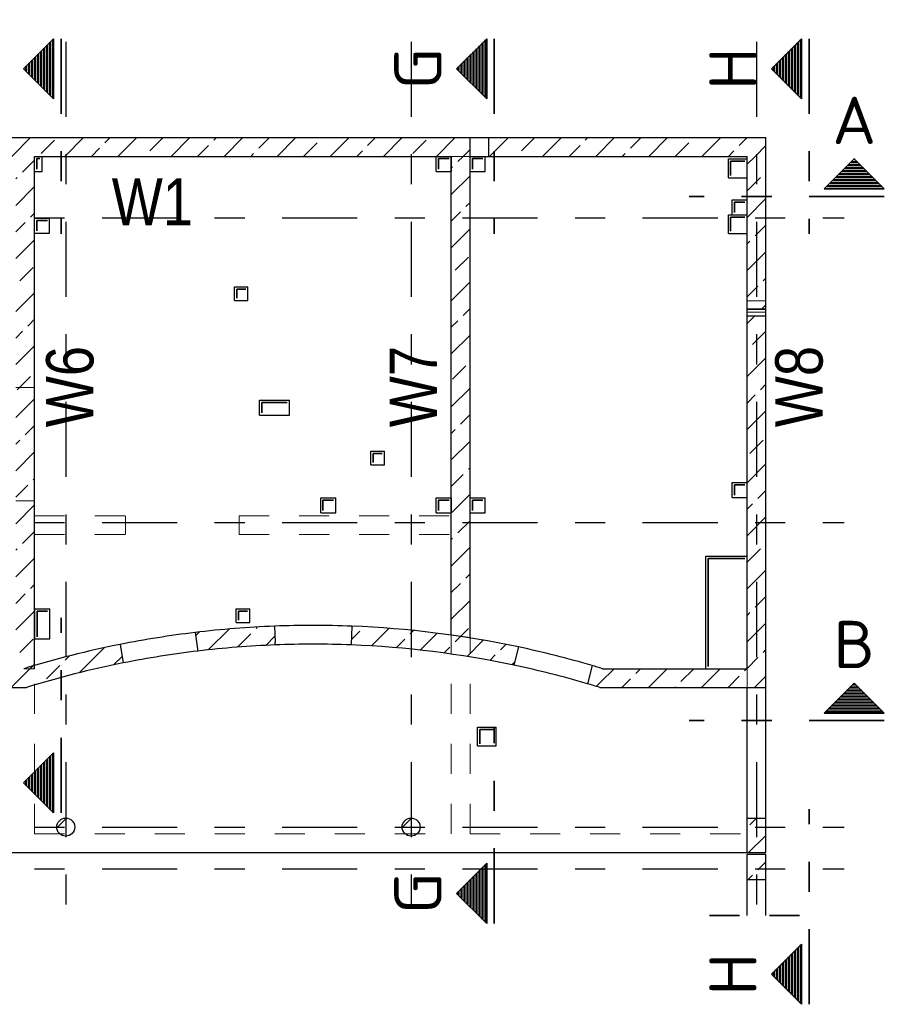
# Model space of a CAD drawing. Header units: millimetres. Extents: x 0 to 44.7, y 0 to 21.
# Tile 7 of 19: x 4.2 to 7.1, y 14.7 to 18. Entities that reach past the tile are written whole.
import ezdxf
from ezdxf.enums import TextEntityAlignment as Align

# ---------------------------------------------------------------- set-up
doc = ezdxf.new("R2010")
doc.units = ezdxf.units.MM
doc.linetypes.add('DASHDOTX2', pattern=[2, 1, -0.5, 0, -0.5])
doc.linetypes.add('HIDDEN', pattern=[0.375, 0.25, -0.125])
doc.styles.add('Arial Narrow', font='ARIALN.TTF')
doc.styles.add('isocp', font='isocp', dxfattribs={"width": 1.1})
pattern_1 = [(0, (0, 0), (0, 0.01), [])]
pattern_2 = [(90, (0, 0), (-0.01, 6e-19), [])]
pattern_3 = [(45, (0, 0), (-0.08838835, 0.08838835), [0.0625, -0.025]), (45, (-0.0442, 0.0442), (-0.08838835, 0.08838835), [])]

msp = doc.modelspace()

# ---------------------------------------------------------------- hatches: boundary and pattern name
at = {"lineweight": 50}
h = msp.add_hatch(dxfattribs=at)
h.set_pattern_fill('Mau', color=4, scale=0.01, angle=90, style=0, pattern_type=2)
h.set_pattern_definition(pattern_2)
h.paths.add_polyline_path([(4.301619, 17.701232), (4.301619, 17.901232), (4.201619, 17.801232)])
h = msp.add_hatch(dxfattribs=at)
h.set_pattern_fill('Mau', color=4, scale=0.01, angle=90, style=0, pattern_type=2)
h.set_pattern_definition(pattern_2)
h.paths.add_polyline_path([(5.743899, 17.701232), (5.743899, 17.901232), (5.643899, 17.801232)])
h = msp.add_hatch(dxfattribs=at)
h.set_pattern_fill('Mau', color=4, scale=0.01, angle=90, style=0, pattern_type=2)
h.set_pattern_definition(pattern_2)
h.paths.add_polyline_path([(6.792191, 17.701232), (6.792191, 17.901232), (6.692191, 17.801232)])
at = {"lineweight": 13}
h = msp.add_hatch(dxfattribs=at)
h.set_pattern_fill('bB', color=6, scale=0.01, angle=45, style=0, pattern_type=2)
h.set_pattern_definition(pattern_3)
h.paths.add_polyline_path([(5.688553, 17.571731), (5.688553, 17.509231), (3.019803, 17.509231), (3.019803, 17.571731)])
h = msp.add_hatch(dxfattribs=at)
h.set_pattern_fill('bB', color=6, scale=0.01, angle=45, style=0, pattern_type=2)
h.set_pattern_definition(pattern_3)
h.paths.add_polyline_path([(6.673553, 17.571731), (6.673553, 17.509231), (5.751053, 17.509231), (5.751053, 17.571731)])
h = msp.add_hatch(dxfattribs=at)
h.set_pattern_fill('bB', color=6, scale=0.01, angle=45, style=0, pattern_type=2)
h.set_pattern_definition(pattern_3)
h.paths.add_polyline_path([(4.238655, 17.509231), (4.238655, 15.802396), (4.176155, 15.802396), (4.176155, 17.509231)])
h = msp.add_hatch(dxfattribs=at)
h.set_pattern_fill('bB', color=6, scale=0.01, angle=45, style=0, pattern_type=2)
h.set_pattern_definition(pattern_3)
h.paths.add_polyline_path([(5.682404, 15.905865), (5.676161, 15.906851), (5.669915, 15.907824), (5.663668, 15.908786), (5.657419, 15.909735), (5.651168, 15.910673), (5.644915, 15.911598), (5.63866, 15.912512), (5.632404, 15.913413), (5.626146, 15.914302), (5.626146, 17.509231), (5.688646, 17.509231), (5.688646, 15.904868)])
h = msp.add_hatch(dxfattribs=at)
h.set_pattern_fill('bB', color=6, scale=0.01, angle=45, style=0, pattern_type=2)
h.set_pattern_definition(pattern_3)
h.paths.add_polyline_path([(6.673553, 17.509231), (6.673553, 17.000751), (6.611053, 17.000751), (6.611053, 17.509231)])
at = {"lineweight": 50}
h = msp.add_hatch(dxfattribs=at)
h.set_pattern_fill('Mau', color=4, scale=0.01, style=0, pattern_type=2)
h.set_pattern_definition(pattern_1)
h.paths.add_polyline_path([(7.067896, 17.400631), (6.967896, 17.500631), (6.867896, 17.400631)])
at = {"lineweight": 13}
h = msp.add_hatch(dxfattribs=at)
h.set_pattern_fill('bB', color=6, scale=0.01, angle=45, style=0, pattern_type=2)
h.set_pattern_definition(pattern_3)
h.paths.add_polyline_path([(6.673553, 15.739896), (6.611053, 15.739896), (6.611053, 16.977712), (6.673553, 16.977712)])
h = msp.add_hatch(dxfattribs=at)
h.set_pattern_fill('bB', color=6, scale=0.01, angle=45, style=0, pattern_type=2)
h.set_pattern_definition(pattern_3)
h.paths.add_polyline_path([(5.031994, 15.881332), (5.024181, 15.880998), (5.016368, 15.880645), (5.008557, 15.880273), (5.000747, 15.879882), (4.992937, 15.879472), (4.985129, 15.879044), (4.977322, 15.878596), (4.969515, 15.87813), (4.96171, 15.877645), (4.953906, 15.87714), (4.946104, 15.876617), (4.938302, 15.876075), (4.930502, 15.875514), (4.922704, 15.874935), (4.914906, 15.874336), (4.907111, 15.873718), (4.899316, 15.873082), (4.891524, 15.872427), (4.883733, 15.871753), (4.875943, 15.87106), (4.868156, 15.870348), (4.86037, 15.869617), (4.852586, 15.868868), (4.844803, 15.868099), (4.837023, 15.867312), (4.829244, 15.866506), (4.821468, 15.865681), (4.813693, 15.864837), (4.805921, 15.863975), (4.798151, 15.863093), (4.790382, 15.862193), (4.782616, 15.861274), (4.772772, 15.923041), (4.780772, 15.923994), (4.788774, 15.924927), (4.796779, 15.92584), (4.804786, 15.926734), (4.812795, 15.927608), (4.820806, 15.928463), (4.828819, 15.929298), (4.836835, 15.930114), (4.844852, 15.930909), (4.852871, 15.931686), (4.860892, 15.932442), (4.868915, 15.933179), (4.87694, 15.933897), (4.884966, 15.934594), (4.892994, 15.935272), (4.901024, 15.935931), (4.909056, 15.936569), (4.917088, 15.937188), (4.925123, 15.937788), (4.933159, 15.938368), (4.941196, 15.938928), (4.949234, 15.939468), (4.957274, 15.939989), (4.965315, 15.94049), (4.973357, 15.940971), (4.981401, 15.941433), (4.989445, 15.941875), (4.997491, 15.942297), (5.005538, 15.9427), (5.013585, 15.943083), (5.021634, 15.943446), (5.029683, 15.943789), (5.037733, 15.944113), (5.039807, 15.890932), (5.039807, 15.881647)])
h = msp.add_hatch(dxfattribs=at)
h.set_pattern_fill('bB', color=6, scale=0.01, angle=45, style=0, pattern_type=2)
h.set_pattern_definition(pattern_3)
h.paths.add_polyline_path([(5.841919, 15.876486), (5.833977, 15.878142), (5.826031, 15.879778), (5.818081, 15.881395), (5.810127, 15.882992), (5.802169, 15.884569), (5.794207, 15.886127), (5.786241, 15.887665), (5.778272, 15.889184), (5.770299, 15.890683), (5.762322, 15.892162), (5.754341, 15.893622), (5.746357, 15.895062), (5.73837, 15.896482), (5.730379, 15.897882), (5.722384, 15.899263), (5.714387, 15.900625), (5.706385, 15.901966), (5.698381, 15.903288), (5.690373, 15.90459), (5.682362, 15.905872), (5.674348, 15.907135), (5.666331, 15.908377), (5.658311, 15.9096), (5.650288, 15.910804), (5.642262, 15.911987), (5.634233, 15.913151), (5.626201, 15.914295), (5.618167, 15.915419), (5.610129, 15.916523), (5.602089, 15.917608), (5.594047, 15.918672), (5.586002, 15.919717), (5.577954, 15.920742), (5.569903, 15.921747), (5.561851, 15.922733), (5.553795, 15.923698), (5.545738, 15.924644), (5.537678, 15.92557), (5.529616, 15.926476), (5.521552, 15.927362), (5.513485, 15.928228), (5.505417, 15.929074), (5.497346, 15.9299), (5.489273, 15.930707), (5.481199, 15.931494), (5.473122, 15.93226), (5.465044, 15.933007), (5.456964, 15.933734), (5.448882, 15.934441), (5.440798, 15.935128), (5.432713, 15.935795), (5.424626, 15.936442), (5.416537, 15.93707), (5.408447, 15.937677), (5.400356, 15.938264), (5.392263, 15.938832), (5.384168, 15.939379), (5.376073, 15.939907), (5.367976, 15.940415), (5.359878, 15.940902), (5.351778, 15.94137), (5.343678, 15.941818), (5.335576, 15.942246), (5.327474, 15.942653), (5.31937, 15.943041), (5.311266, 15.943409), (5.30316, 15.943757), (5.295054, 15.944085), (5.292605, 15.881633), (5.300522, 15.881313), (5.308439, 15.880973), (5.316355, 15.880614), (5.32427, 15.880235), (5.332184, 15.879838), (5.340097, 15.87942), (5.348009, 15.878983), (5.35592, 15.878527), (5.36383, 15.878052), (5.371739, 15.877557), (5.379646, 15.877042), (5.387552, 15.876508), (5.395457, 15.875955), (5.40336, 15.875382), (5.411262, 15.874791), (5.419163, 15.874179), (5.427062, 15.873548), (5.434959, 15.872898), (5.442855, 15.872229), (5.450749, 15.87154), (5.458641, 15.870832), (5.466532, 15.870104), (5.474421, 15.869357), (5.482308, 15.868591), (5.490193, 15.867805), (5.498076, 15.867), (5.505957, 15.866176), (5.513836, 15.865332), (5.521713, 15.864469), (5.529588, 15.863587), (5.53746, 15.862685), (5.545331, 15.861764), (5.553199, 15.860824), (5.561065, 15.859864), (5.568928, 15.858885), (5.576789, 15.857887), (5.584648, 15.856869), (5.592504, 15.855833), (5.600357, 15.854777), (5.608208, 15.853701), (5.616056, 15.852607), (5.623901, 15.851493), (5.631744, 15.85036), (5.639584, 15.849208), (5.647421, 15.848036), (5.655255, 15.846846), (5.663086, 15.845636), (5.670914, 15.844406), (5.678739, 15.843158), (5.686562, 15.841891), (5.69438, 15.840604), (5.702196, 15.839298), (5.710009, 15.837973), (5.717818, 15.836628), (5.725624, 15.835265), (5.733426, 15.833882), (5.741226, 15.832481), (5.749021, 15.83106), (5.756813, 15.82962), (5.764602, 15.828161), (5.772387, 15.826683), (5.780168, 15.825185), (5.787946, 15.823669), (5.79572, 15.822134), (5.80349, 15.820579), (5.811256, 15.819005), (5.819019, 15.817413), (5.826777, 15.815801), (5.834532, 15.814171), (5.849857, 15.874811)])
h = msp.add_hatch(dxfattribs=at)
h.set_pattern_fill('bB', color=6, scale=0.01, angle=45, style=0, pattern_type=2)
h.set_pattern_definition(pattern_3)
h.paths.add_polyline_path([(4.523421, 15.883287), (4.533266, 15.82152), (4.525518, 15.819962), (4.517775, 15.818385), (4.510035, 15.816789), (4.502299, 15.815175), (4.494567, 15.813541), (4.48684, 15.811889), (4.479116, 15.810218), (4.471396, 15.808527), (4.463681, 15.806818), (4.45597, 15.80509), (4.448263, 15.803343), (4.44056, 15.801578), (4.432862, 15.799793), (4.425168, 15.79799), (4.417479, 15.796167), (4.409794, 15.794326), (4.402113, 15.792467), (4.394437, 15.790588), (4.386766, 15.788691), (4.379099, 15.786774), (4.371437, 15.78484), (4.36378, 15.782886), (4.356128, 15.780914), (4.34848, 15.778922), (4.340838, 15.776913), (4.3332, 15.774884), (4.325567, 15.772837), (4.31794, 15.770771), (4.310317, 15.768687), (4.3027, 15.766583), (4.295087, 15.764462), (4.28748, 15.762321), (4.279879, 15.760162), (4.272282, 15.757985), (4.264691, 15.755788), (4.257105, 15.753574), (4.249525, 15.75134), (4.24195, 15.749089), (4.234381, 15.746818), (4.226817, 15.744529), (4.219259, 15.742222), (4.211707, 15.739896), (4.202308, 15.802396), (4.210037, 15.804752), (4.217772, 15.807089), (4.225512, 15.809407), (4.233258, 15.811706), (4.24101, 15.813985), (4.248768, 15.816246), (4.25653, 15.818488), (4.264299, 15.820711), (4.272073, 15.822915), (4.279852, 15.825099), (4.287636, 15.827265), (4.295426, 15.829411), (4.303221, 15.831538), (4.311021, 15.833646), (4.318827, 15.835735), (4.326637, 15.837805), (4.334453, 15.839856), (4.342273, 15.841887), (4.350099, 15.843899), (4.357929, 15.845892), (4.365765, 15.847866), (4.373605, 15.849821), (4.38145, 15.851756), (4.3893, 15.853672), (4.397154, 15.855569), (4.405013, 15.857446), (4.412876, 15.859304), (4.420744, 15.861143), (4.428617, 15.862963), (4.436494, 15.864763), (4.444375, 15.866544), (4.452261, 15.868305), (4.460151, 15.870048), (4.468046, 15.871771), (4.475944, 15.873474), (4.483847, 15.875158), (4.491753, 15.876823), (4.499664, 15.878468), (4.507579, 15.880094), (4.515498, 15.8817)])
h = msp.add_hatch(dxfattribs=at)
h.set_pattern_fill('bB', color=6, scale=0.01, angle=45, style=0, pattern_type=2)
h.set_pattern_definition(pattern_3)
h.paths.add_polyline_path([(6.129758, 15.802396), (6.120359, 15.739896), (6.116264, 15.74116), (6.112167, 15.742418), (6.108068, 15.743671), (6.103968, 15.744918), (6.099866, 15.74616), (6.095762, 15.747397), (6.091657, 15.748628), (6.08755, 15.749854), (6.083441, 15.751074), (6.079331, 15.752289), (6.094657, 15.812929), (6.098172, 15.811893), (6.101686, 15.810854), (6.105199, 15.80981), (6.108711, 15.808763), (6.112222, 15.807711), (6.115732, 15.806656), (6.11924, 15.805597), (6.122747, 15.804534), (6.126253, 15.803467)])
h = msp.add_hatch(dxfattribs=at)
h.set_pattern_fill('bB', color=6, scale=0.01, angle=45, style=0, pattern_type=2)
h.set_pattern_definition(pattern_3)
h.paths.add_polyline_path([(4.202308, 15.802396), (4.211707, 15.739896), (3.826781, 15.739896), (3.826781, 15.802396)])
h = msp.add_hatch(dxfattribs=at)
h.set_pattern_fill('bB', color=6, scale=0.01, angle=45, style=0, pattern_type=2)
h.set_pattern_definition(pattern_3)
h.paths.add_polyline_path([(6.611053, 15.739896), (6.120359, 15.739896), (6.129758, 15.802396), (6.611053, 15.802396)])
at = {"lineweight": 50}
h = msp.add_hatch(dxfattribs=at)
h.set_pattern_fill('Mau', color=4, scale=0.01, style=0, pattern_type=2)
h.set_pattern_definition(pattern_1)
h.paths.add_polyline_path([(7.067896, 15.654438), (6.967896, 15.754438), (6.867896, 15.654438)])
h = msp.add_hatch(dxfattribs=at)
h.set_pattern_fill('Mau', color=4, scale=0.01, angle=90, style=0, pattern_type=2)
h.set_pattern_definition(pattern_2)
h.paths.add_polyline_path([(4.301619, 15.52218), (4.201619, 15.42218), (4.301619, 15.32218)])
at = {"lineweight": 13}
h = msp.add_hatch(dxfattribs=at)
h.set_pattern_fill('bB', color=6, scale=0.01, angle=45, style=0, pattern_type=2)
h.set_pattern_definition(pattern_3)
h.paths.add_polyline_path([(4.372407, 15.27489), (4.372397, 15.275662), (4.372367, 15.276434), (4.372317, 15.277205), (4.372248, 15.277974), (4.372158, 15.278742), (4.372049, 15.279507), (4.371921, 15.280268), (4.371772, 15.281026), (4.371605, 15.28178), (4.371417, 15.28253), (4.371211, 15.283274), (4.370986, 15.284013), (4.370741, 15.284746), (4.370478, 15.285472), (4.370196, 15.286192), (4.369896, 15.286903), (4.369578, 15.287607), (4.369241, 15.288303), (4.368887, 15.288989), (4.368515, 15.289666), (4.368126, 15.290334), (4.36772, 15.290991), (4.367297, 15.291637), (4.366858, 15.292272), (4.366402, 15.292896), (4.36593, 15.293508), (4.365443, 15.294108), (4.364941, 15.294694), (4.364423, 15.295268), (4.363891, 15.295828), (4.363345, 15.296374), (4.362785, 15.296906), (4.362211, 15.297424), (4.361624, 15.297926), (4.361025, 15.298413), (4.360413, 15.298885), (4.359789, 15.299341), (4.359154, 15.29978), (4.358508, 15.300203), (4.35785, 15.300609), (4.357183, 15.300998), (4.356506, 15.30137), (4.355819, 15.301724), (4.355124, 15.302061), (4.35442, 15.302379), (4.353708, 15.30268), (4.352989, 15.302961), (4.352263, 15.303225), (4.35153, 15.303469), (4.350791, 15.303694), (4.350047, 15.303901), (4.349297, 15.304088), (4.348543, 15.304255), (4.347785, 15.304404), (4.347023, 15.304532), (4.346259, 15.304642), (4.345491, 15.304731), (4.344722, 15.3048), (4.343951, 15.30485), (4.343179, 15.30488), (4.342407, 15.30489), (4.341634, 15.30488), (4.340862, 15.30485), (4.340091, 15.3048), (4.339322, 15.304731), (4.338555, 15.304642), (4.33779, 15.304532), (4.337028, 15.304404), (4.33627, 15.304255), (4.335516, 15.304088), (4.334767, 15.303901), (4.334022, 15.303694), (4.333283, 15.303469), (4.33255, 15.303225), (4.331824, 15.302961), (4.331105, 15.30268), (4.330393, 15.302379), (4.329689, 15.302061), (4.328994, 15.301724), (4.328307, 15.30137), (4.32763, 15.300998), (4.326963, 15.300609), (4.326306, 15.300203), (4.325659, 15.29978), (4.325024, 15.299341), (4.3244, 15.298885), (4.323788, 15.298413), (4.323189, 15.297926), (4.322602, 15.297424), (4.322028, 15.296906), (4.321468, 15.296374), (4.320922, 15.295828), (4.32039, 15.295268), (4.319873, 15.294694), (4.31937, 15.294108), (4.318883, 15.293508), (4.318411, 15.292896), (4.317956, 15.292272), (4.317516, 15.291637), (4.317093, 15.290991), (4.316687, 15.290334), (4.316298, 15.289666), (4.315926, 15.288989), (4.315572, 15.288303), (4.315236, 15.287607), (4.314917, 15.286903), (4.314617, 15.286192), (4.314335, 15.285472), (4.314072, 15.284746), (4.313828, 15.284013), (4.313602, 15.283274), (4.313396, 15.28253), (4.313209, 15.28178), (4.313041, 15.281026), (4.312893, 15.280268), (4.312764, 15.279507), (4.312655, 15.278742), (4.312566, 15.277974), (4.312496, 15.277205), (4.312446, 15.276434), (4.312417, 15.275662), (4.312407, 15.27489), (4.312417, 15.274117), (4.312446, 15.273345), (4.312496, 15.272575), (4.312566, 15.271805), (4.312655, 15.271038), (4.312764, 15.270273), (4.312893, 15.269511), (4.313041, 15.268753), (4.313209, 15.267999), (4.313396, 15.26725), (4.313602, 15.266505), (4.313828, 15.265766), (4.314072, 15.265034), (4.314335, 15.264307), (4.314617, 15.263588), (4.314917, 15.262876), (4.315236, 15.262172), (4.315572, 15.261477), (4.315926, 15.260791), (4.316298, 15.260113), (4.316687, 15.259446), (4.317093, 15.258789), (4.317516, 15.258143), (4.317956, 15.257507), (4.318411, 15.256883), (4.318883, 15.256272), (4.31937, 15.255672), (4.319873, 15.255085), (4.32039, 15.254512), (4.320922, 15.253952), (4.321468, 15.253405), (4.322028, 15.252873), (4.322602, 15.252356), (4.323189, 15.251853), (4.323788, 15.251366), (4.3244, 15.250895), (4.325024, 15.250439), (4.325659, 15.25), (4.326306, 15.249577), (4.326963, 15.24917), (4.32763, 15.248781), (4.328307, 15.248409), (4.328994, 15.248055), (4.329689, 15.247719), (4.330393, 15.2474), (4.331105, 15.2471), (4.331824, 15.246818), (4.33255, 15.246555), (4.333283, 15.246311), (4.334022, 15.246085), (4.334767, 15.245879), (4.335516, 15.245692), (4.33627, 15.245524), (4.337028, 15.245376), (4.33779, 15.245247), (4.338555, 15.245138), (4.339322, 15.245049), (4.340091, 15.244979), (4.340862, 15.24493), (4.341634, 15.2449), (4.342407, 15.24489), (4.343179, 15.2449), (4.343951, 15.24493), (4.344722, 15.244979), (4.345491, 15.245049), (4.346259, 15.245138), (4.347023, 15.245247), (4.347785, 15.245376), (4.348543, 15.245524), (4.349297, 15.245692), (4.350047, 15.245879), (4.350791, 15.246085), (4.35153, 15.246311), (4.352263, 15.246555), (4.352989, 15.246818), (4.353708, 15.2471), (4.35442, 15.2474), (4.355124, 15.247719), (4.355819, 15.248055), (4.356506, 15.248409), (4.357183, 15.248781), (4.35785, 15.24917), (4.358508, 15.249577), (4.359154, 15.25), (4.359789, 15.250439), (4.360413, 15.250895), (4.361025, 15.251366), (4.361624, 15.251853), (4.362211, 15.252356), (4.362785, 15.252873), (4.363345, 15.253405), (4.363891, 15.253952), (4.364423, 15.254512), (4.364941, 15.255085), (4.365443, 15.255672), (4.36593, 15.256272), (4.366402, 15.256883), (4.366858, 15.257507), (4.367297, 15.258143), (4.36772, 15.258789), (4.368126, 15.259446), (4.368515, 15.260113), (4.368887, 15.260791), (4.369241, 15.261477), (4.369578, 15.262172), (4.369896, 15.262876), (4.370196, 15.263588), (4.370478, 15.264307), (4.370741, 15.265034), (4.370986, 15.265766), (4.371211, 15.266505), (4.371417, 15.26725), (4.371605, 15.267999), (4.371772, 15.268753), (4.371921, 15.269511), (4.372049, 15.270273), (4.372158, 15.271038), (4.372248, 15.271805), (4.372317, 15.272575), (4.372367, 15.273345), (4.372397, 15.274117)])
h = msp.add_hatch(dxfattribs=at)
h.set_pattern_fill('bB', color=6, scale=0.01, angle=45, style=0, pattern_type=2)
h.set_pattern_definition(pattern_3)
h.paths.add_polyline_path([(5.522408, 15.27489), (5.522398, 15.275662), (5.522369, 15.276434), (5.522319, 15.277205), (5.522249, 15.277974), (5.52216, 15.278742), (5.522051, 15.279507), (5.521922, 15.280268), (5.521774, 15.281026), (5.521606, 15.28178), (5.521419, 15.28253), (5.521213, 15.283274), (5.520987, 15.284013), (5.520743, 15.284746), (5.52048, 15.285472), (5.520198, 15.286192), (5.519898, 15.286903), (5.519579, 15.287607), (5.519243, 15.288303), (5.518889, 15.288989), (5.518517, 15.289666), (5.518128, 15.290334), (5.517722, 15.290991), (5.517299, 15.291637), (5.516859, 15.292272), (5.516404, 15.292896), (5.515932, 15.293508), (5.515445, 15.294108), (5.514942, 15.294694), (5.514425, 15.295268), (5.513893, 15.295828), (5.513347, 15.296374), (5.512787, 15.296906), (5.512213, 15.297424), (5.511626, 15.297926), (5.511027, 15.298413), (5.510415, 15.298885), (5.509791, 15.299341), (5.509156, 15.29978), (5.508509, 15.300203), (5.507852, 15.300609), (5.507185, 15.300998), (5.506508, 15.30137), (5.505821, 15.301724), (5.505126, 15.302061), (5.504422, 15.302379), (5.50371, 15.30268), (5.502991, 15.302961), (5.502265, 15.303225), (5.501532, 15.303469), (5.500793, 15.303694), (5.500048, 15.303901), (5.499299, 15.304088), (5.498545, 15.304255), (5.497787, 15.304404), (5.497025, 15.304532), (5.49626, 15.304642), (5.495493, 15.304731), (5.494724, 15.3048), (5.493953, 15.30485), (5.493181, 15.30488), (5.492408, 15.30489), (5.491636, 15.30488), (5.490864, 15.30485), (5.490093, 15.3048), (5.489324, 15.304731), (5.488556, 15.304642), (5.487792, 15.304532), (5.48703, 15.304404), (5.486272, 15.304255), (5.485518, 15.304088), (5.484768, 15.303901), (5.484024, 15.303694), (5.483285, 15.303469), (5.482552, 15.303225), (5.481826, 15.302961), (5.481106, 15.30268), (5.480395, 15.302379), (5.479691, 15.302061), (5.478996, 15.301724), (5.478309, 15.30137), (5.477632, 15.300998), (5.476965, 15.300609), (5.476307, 15.300203), (5.475661, 15.29978), (5.475026, 15.299341), (5.474402, 15.298885), (5.47379, 15.298413), (5.473191, 15.297926), (5.472604, 15.297424), (5.47203, 15.296906), (5.47147, 15.296374), (5.470924, 15.295828), (5.470392, 15.295268), (5.469874, 15.294694), (5.469372, 15.294108), (5.468885, 15.293508), (5.468413, 15.292896), (5.467957, 15.292272), (5.467518, 15.291637), (5.467095, 15.290991), (5.466689, 15.290334), (5.4663, 15.289666), (5.465928, 15.288989), (5.465574, 15.288303), (5.465237, 15.287607), (5.464919, 15.286903), (5.464619, 15.286192), (5.464337, 15.285472), (5.464074, 15.284746), (5.463829, 15.284013), (5.463604, 15.283274), (5.463397, 15.28253), (5.46321, 15.28178), (5.463043, 15.281026), (5.462894, 15.280268), (5.462766, 15.279507), (5.462657, 15.278742), (5.462567, 15.277974), (5.462498, 15.277205), (5.462448, 15.276434), (5.462418, 15.275662), (5.462408, 15.27489), (5.462418, 15.274117), (5.462448, 15.273345), (5.462498, 15.272575), (5.462567, 15.271805), (5.462657, 15.271038), (5.462766, 15.270273), (5.462894, 15.269511), (5.463043, 15.268753), (5.46321, 15.267999), (5.463397, 15.26725), (5.463604, 15.266505), (5.463829, 15.265766), (5.464074, 15.265034), (5.464337, 15.264307), (5.464619, 15.263588), (5.464919, 15.262876), (5.465237, 15.262172), (5.465574, 15.261477), (5.465928, 15.260791), (5.4663, 15.260113), (5.466689, 15.259446), (5.467095, 15.258789), (5.467518, 15.258143), (5.467957, 15.257507), (5.468413, 15.256883), (5.468885, 15.256272), (5.469372, 15.255672), (5.469874, 15.255085), (5.470392, 15.254512), (5.470924, 15.253952), (5.47147, 15.253405), (5.47203, 15.252873), (5.472604, 15.252356), (5.473191, 15.251853), (5.47379, 15.251366), (5.474402, 15.250895), (5.475026, 15.250439), (5.475661, 15.25), (5.476307, 15.249577), (5.476965, 15.24917), (5.477632, 15.248781), (5.478309, 15.248409), (5.478996, 15.248055), (5.479691, 15.247719), (5.480395, 15.2474), (5.481106, 15.2471), (5.481826, 15.246818), (5.482552, 15.246555), (5.483285, 15.246311), (5.484024, 15.246085), (5.484768, 15.245879), (5.485518, 15.245692), (5.486272, 15.245524), (5.48703, 15.245376), (5.487792, 15.245247), (5.488556, 15.245138), (5.489324, 15.245049), (5.490093, 15.244979), (5.490864, 15.24493), (5.491636, 15.2449), (5.492408, 15.24489), (5.493181, 15.2449), (5.493953, 15.24493), (5.494724, 15.244979), (5.495493, 15.245049), (5.49626, 15.245138), (5.497025, 15.245247), (5.497787, 15.245376), (5.498545, 15.245524), (5.499299, 15.245692), (5.500048, 15.245879), (5.500793, 15.246085), (5.501532, 15.246311), (5.502265, 15.246555), (5.502991, 15.246818), (5.50371, 15.2471), (5.504422, 15.2474), (5.505126, 15.247719), (5.505821, 15.248055), (5.506508, 15.248409), (5.507185, 15.248781), (5.507852, 15.24917), (5.508509, 15.249577), (5.509156, 15.25), (5.509791, 15.250439), (5.510415, 15.250895), (5.511027, 15.251366), (5.511626, 15.251853), (5.512213, 15.252356), (5.512787, 15.252873), (5.513347, 15.253405), (5.513893, 15.253952), (5.514425, 15.254512), (5.514942, 15.255085), (5.515445, 15.255672), (5.515932, 15.256272), (5.516404, 15.256883), (5.516859, 15.257507), (5.517299, 15.258143), (5.517722, 15.258789), (5.518128, 15.259446), (5.518517, 15.260113), (5.518889, 15.260791), (5.519243, 15.261477), (5.519579, 15.262172), (5.519898, 15.262876), (5.520198, 15.263588), (5.52048, 15.264307), (5.520743, 15.265034), (5.520987, 15.265766), (5.521213, 15.266505), (5.521419, 15.26725), (5.521606, 15.267999), (5.521774, 15.268753), (5.521922, 15.269511), (5.522051, 15.270273), (5.52216, 15.271038), (5.522249, 15.271805), (5.522319, 15.272575), (5.522369, 15.273345), (5.522398, 15.274117)])
h = msp.add_hatch(dxfattribs=at)
h.set_pattern_fill('bB', color=6, scale=0.01, angle=45, style=0, pattern_type=2)
h.set_pattern_definition(pattern_3)
h.paths.add_polyline_path([(6.673553, 15.304896), (6.673553, 15.189896), (6.611053, 15.189896), (6.611053, 15.304896)])
h = msp.add_hatch(dxfattribs=at)
h.set_pattern_fill('bB', color=6, scale=0.01, angle=45, style=0, pattern_type=2)
h.set_pattern_definition(pattern_3)
h.paths.add_polyline_path([(6.673553, 15.184894), (6.673553, 15.099894), (6.611053, 15.099894), (6.611053, 15.184894)])
at = {"lineweight": 50}
h = msp.add_hatch(dxfattribs=at)
h.set_pattern_fill('Mau', color=4, scale=0.01, angle=90, style=0, pattern_type=2)
h.set_pattern_definition(pattern_2)
h.paths.add_polyline_path([(5.743899, 15.154016), (5.643899, 15.054016), (5.743899, 14.954016)])
h = msp.add_hatch(dxfattribs=at)
h.set_pattern_fill('Mau', color=4, scale=0.01, angle=90, style=0, pattern_type=2)
h.set_pattern_definition(pattern_2)
h.paths.add_polyline_path([(6.792191, 14.884339), (6.692191, 14.784339), (6.792191, 14.684339)])

# ---------------------------------------------------------------- linework, layer by layer
at = {"color": 3, "linetype": 'DASHDOTX2', "lineweight": 25, "ltscale": 0.25}
for p, q in [((4.342402, 19.691398), (4.342402, 15.00714)), ((5.492402, 19.691398), (5.492402, 15.00714)), ((6.642402, 19.691398), (6.642402, 15.00714)), ((1.463152, 17.304896), (6.934827, 17.304896)), ((1.463152, 16.289896), (6.934827, 16.289896)), ((1.463152, 15.274896), (6.934827, 15.274896)), ((1.463152, 15.136146), (6.934827, 15.136146))]:
    msp.add_line(p, q, dxfattribs=at)
at = {"color": 2, "linetype": 'Continuous', "lineweight": 35}
for p, q in [((4.301619, 17.901232), (4.201619, 17.801232)), ((4.301619, 17.901232), (4.301619, 17.701232)), ((5.743899, 17.901232), (5.643899, 17.801232)), ((5.743899, 17.901232), (5.743899, 17.701232)), ((6.792191, 17.901232), (6.692191, 17.801232)), ((6.792191, 17.901232), (6.792191, 17.701232)), ((4.201619, 17.801232), (4.301619, 17.701232)), ((5.643899, 17.801232), (5.743899, 17.701232)), ((6.692191, 17.801232), (6.792191, 17.701232)), ((4.246155, 17.501731), (4.256155, 17.501731)), ((4.246155, 17.466731), (4.246155, 17.501731)), ((5.583746, 17.501731), (5.618746, 17.501731)), ((5.583746, 17.466718), (5.583746, 17.501718)), ((5.696246, 17.501731), (5.731246, 17.501731)), ((5.696246, 17.466718), (5.696246, 17.501718)), ((6.556194, 17.493332), (6.603694, 17.493332)), ((6.556194, 17.445832), (6.556194, 17.493332)), ((6.867896, 17.400631), (6.967896, 17.500631)), ((6.967896, 17.500631), (7.067896, 17.400631)), ((6.867896, 17.400631), (7.067896, 17.400631)), ((6.56876, 17.357093), (6.60376, 17.357093)), ((6.56876, 17.322093), (6.56876, 17.357093)), ((4.246155, 17.295768), (4.281155, 17.295768)), ((4.246155, 17.260768), (4.246155, 17.295768)), ((6.55626, 17.307093), (6.60376, 17.307093)), ((6.55626, 17.259593), (6.55626, 17.307093)), ((4.911507, 17.067167), (4.941507, 17.067167)), ((4.911507, 17.037167), (4.911507, 17.067167)), ((4.99512, 16.689342), (5.08012, 16.689342)), ((4.99512, 16.654342), (4.99512, 16.689342)), ((5.366245, 16.519217), (5.396245, 16.519217)), ((5.366245, 16.489217), (5.366245, 16.519217)), ((6.56876, 16.415229), (6.60376, 16.415229)), ((6.56876, 16.380229), (6.56876, 16.415229)), ((5.198745, 16.364429), (5.233745, 16.364429)), ((5.198745, 16.329429), (5.198745, 16.364429)), ((5.583746, 16.364429), (5.618746, 16.364429)), ((5.583746, 16.329429), (5.583746, 16.364429)), ((5.696246, 16.364429), (5.731246, 16.364429)), ((5.696246, 16.329429), (5.696246, 16.364429)), ((6.481053, 16.169896), (6.603553, 16.169896)), ((6.481053, 15.809896), (6.481053, 16.169896)), ((4.246881, 15.994016), (4.281881, 15.994016)), ((4.246881, 15.909016), (4.246881, 15.994016)), ((4.917382, 15.994016), (4.947382, 15.994016)), ((4.917382, 15.964016), (4.917382, 15.994016)), ((6.867896, 15.654438), (6.967896, 15.754438)), ((6.967896, 15.754438), (7.067896, 15.654438)), ((6.867896, 15.654438), (7.067896, 15.654438)), ((5.720871, 15.599928), (5.768371, 15.599928)), ((5.720871, 15.552428), (5.720871, 15.599928)), ((4.201619, 15.42218), (4.301619, 15.52218)), ((4.301619, 15.32218), (4.301619, 15.52218)), ((4.301619, 15.32218), (4.201619, 15.42218)), ((5.643899, 15.054016), (5.743899, 15.154016)), ((5.743899, 14.954016), (5.743899, 15.154016)), ((5.743899, 14.954016), (5.643899, 15.054016)), ((6.692191, 14.784339), (6.792191, 14.884339)), ((6.792191, 14.684339), (6.792191, 14.884339)), ((6.792191, 14.684339), (6.692191, 14.784339))]:
    msp.add_line(p, q, dxfattribs=at)
at = {"color": 2, "linetype": 'DASHDOTX2', "lineweight": 35, "ltscale": 0.25}
for p, q in [((4.326619, 17.901232), (4.326619, 17.251232)), ((5.768899, 17.901232), (5.768899, 17.251232)), ((6.817191, 17.901232), (6.817191, 17.251232)), ((7.067896, 17.375631), (6.417896, 17.375631)), ((4.326619, 15.32218), (4.326619, 15.97218)), ((7.067896, 15.629438), (6.417896, 15.629438)), ((5.768899, 14.954016), (5.768899, 15.604016)), ((6.817191, 14.684339), (6.817191, 15.334339))]:
    msp.add_line(p, q, dxfattribs=at)
at = {"color": 3, "linetype": 'Continuous', "lineweight": 25}
for p, q in [((3.019803, 17.571731), (5.688553, 17.571731)), ((5.688553, 17.571731), (5.751053, 17.571731)), ((5.688553, 17.509231), (5.688553, 17.571731)), ((5.751053, 17.571731), (6.673553, 17.571731)), ((5.751053, 17.509231), (5.751053, 17.571731)), ((6.673553, 17.509231), (6.673553, 17.571731)), ((4.238655, 17.509231), (5.626146, 17.509231)), ((4.238655, 15.802396), (4.238655, 17.509231)), ((4.263655, 17.459231), (4.263655, 17.509231)), ((5.576246, 17.459218), (5.576246, 17.509218)), ((5.626131, 15.914302), (5.626131, 17.509231)), ((5.688553, 17.509231), (5.688646, 17.509231)), ((5.688631, 15.904868), (5.688631, 17.509231)), ((5.688646, 17.509231), (5.751053, 17.509231)), ((5.688746, 17.459218), (5.688746, 17.509218)), ((5.738746, 17.459218), (5.738746, 17.509218)), ((5.751053, 17.509231), (6.611053, 17.509231)), ((6.548694, 17.500832), (6.611053, 17.500832)), ((6.548694, 17.438332), (6.548694, 17.500832)), ((6.611053, 17.000751), (6.611053, 17.509231)), ((6.673553, 17.000751), (6.673553, 17.509231)), ((4.238655, 17.459231), (4.263655, 17.459231)), ((5.576246, 17.459231), (5.626131, 17.459231)), ((5.688746, 17.459231), (5.738746, 17.459231)), ((6.548694, 17.438332), (6.611053, 17.438332)), ((6.56126, 17.364593), (6.611053, 17.364593)), ((6.56126, 17.314593), (6.56126, 17.364593)), ((4.238655, 17.303268), (4.288655, 17.303268)), ((4.288655, 17.253268), (4.288655, 17.303268)), ((6.54876, 17.314593), (6.611053, 17.314593)), ((6.54876, 17.252093), (6.54876, 17.314593)), ((4.238655, 17.253268), (4.288655, 17.253268)), ((6.54876, 17.252093), (6.611053, 17.252093)), ((4.904007, 17.074667), (4.949007, 17.074667)), ((4.904007, 17.029667), (4.904007, 17.074667)), ((4.949007, 17.029667), (4.949007, 17.074667)), ((4.904007, 17.029667), (4.949007, 17.029667)), ((6.611053, 17.000751), (6.673553, 17.000751)), ((6.611053, 16.99807), (6.611053, 17.000751)), ((6.611053, 16.994015), (6.611053, 16.99807)), ((6.611053, 16.989231), (6.611053, 16.994015)), ((6.673553, 16.99807), (6.673553, 17.000751)), ((6.673553, 16.994015), (6.673553, 16.99807)), ((6.673553, 16.989231), (6.673553, 16.994015)), ((6.611053, 16.984448), (6.611053, 16.989231)), ((6.611053, 16.980392), (6.611053, 16.984448)), ((6.611053, 16.977712), (6.611053, 16.980392)), ((6.611053, 16.977712), (6.673553, 16.977712)), ((6.611053, 15.802396), (6.611053, 16.977712)), ((6.673553, 16.984448), (6.673553, 16.989231)), ((6.673553, 16.980392), (6.673553, 16.984448)), ((6.673553, 16.977712), (6.673553, 16.980392)), ((6.673553, 15.739896), (6.673553, 16.977712)), ((4.98762, 16.696842), (5.08762, 16.696842)), ((4.98762, 16.646842), (4.98762, 16.696842)), ((5.08762, 16.646842), (5.08762, 16.696842)), ((4.98762, 16.646842), (5.08762, 16.646842)), ((5.358745, 16.526717), (5.403745, 16.526717)), ((5.358745, 16.481717), (5.358745, 16.526717)), ((5.403745, 16.481717), (5.403745, 16.526717)), ((5.358745, 16.481717), (5.403745, 16.481717)), ((6.56126, 16.422729), (6.611053, 16.422729)), ((6.56126, 16.372729), (6.56126, 16.422729)), ((5.191245, 16.371929), (5.241245, 16.371929)), ((5.191245, 16.321929), (5.191245, 16.371929)), ((5.241245, 16.321929), (5.241245, 16.371929)), ((5.576246, 16.371929), (5.626131, 16.371929)), ((5.576246, 16.321929), (5.576246, 16.371929)), ((5.688746, 16.371929), (5.738746, 16.371929)), ((5.688746, 16.321929), (5.688746, 16.371929)), ((5.738746, 16.321929), (5.738746, 16.371929)), ((6.56126, 16.372729), (6.611053, 16.372729)), ((5.191245, 16.321929), (5.241245, 16.321929)), ((5.576246, 16.321929), (5.626131, 16.321929)), ((5.688746, 16.321929), (5.738746, 16.321929)), ((6.473553, 16.177396), (6.611053, 16.177396)), ((6.473553, 15.802396), (6.473553, 16.177396)), ((4.239381, 16.001516), (4.289381, 16.001516)), ((4.239381, 15.901516), (4.239381, 16.001516)), ((4.289381, 15.901516), (4.289381, 16.001516)), ((4.909882, 16.001516), (4.954882, 16.001516)), ((4.909882, 15.956516), (4.909882, 16.001516)), ((4.954882, 15.956516), (4.954882, 16.001516)), ((4.909882, 15.956516), (4.954882, 15.956516)), ((5.037733, 15.944113), (5.039807, 15.890932)), ((5.295054, 15.944085), (5.292605, 15.881633)), ((4.772772, 15.923041), (4.782616, 15.861274)), ((4.239381, 15.901516), (4.289381, 15.901516)), ((4.523421, 15.883287), (4.533266, 15.82152)), ((5.039807, 15.881647), (5.039807, 15.890932)), ((5.849857, 15.874811), (5.834532, 15.814171)), ((6.094657, 15.812929), (6.079331, 15.752289)), ((6.129758, 15.802396), (6.611053, 15.802396)), ((3.826781, 15.739896), (4.211707, 15.739896)), ((6.120359, 15.739896), (6.611053, 15.739896)), ((6.611053, 15.739896), (6.673553, 15.739896)), ((6.611053, 15.304896), (6.611053, 15.739896)), ((6.673553, 15.304896), (6.673553, 15.739896)), ((5.713371, 15.607428), (5.775871, 15.607428)), ((5.713371, 15.544928), (5.713371, 15.607428)), ((5.775871, 15.544928), (5.775871, 15.607428)), ((5.713371, 15.544928), (5.775871, 15.544928)), ((6.611053, 15.304896), (6.673553, 15.304896)), ((6.611053, 15.189896), (6.611053, 15.304896)), ((6.673553, 15.189896), (6.673553, 15.304896)), ((6.673553, 15.252396), (6.673647, 15.252396)), ((6.673647, 15.189896), (6.673647, 15.252396)), ((1.999803, 15.189921), (6.611053, 15.189921)), ((3.395017, 15.189896), (6.611053, 15.189896)), ((6.611053, 15.189896), (6.673553, 15.189896)), ((6.673553, 15.189896), (6.673647, 15.189896)), ((6.611053, 15.184896), (6.673553, 15.184896)), ((6.611053, 15.099894), (6.611053, 15.184894)), ((6.673553, 15.099894), (6.673553, 15.184894)), ((6.611053, 15.099894), (6.673553, 15.099894)), ((6.611053, 15.08301), (6.611053, 15.099894)), ((6.673553, 15.08301), (6.673553, 15.099894)), ((6.611053, 14.979957), (6.611053, 15.08301)), ((6.673553, 14.979957), (6.673553, 15.08301))]:
    msp.add_line(p, q, dxfattribs=at)
at = {"color": 5, "linetype": 'HIDDEN', "lineweight": 18, "ltscale": 0.25}
for p, q in [((3.236167, 17.571706), (6.673553, 17.571706)), ((5.626146, 17.509231), (5.626246, 17.509231)), ((5.626246, 17.509231), (5.688553, 17.509231)), ((5.626246, 17.459218), (5.626246, 17.509218)), ((6.611053, 17.500832), (6.611194, 17.500832)), ((6.611194, 17.438332), (6.611194, 17.500832)), ((5.626131, 17.459231), (5.626246, 17.459231)), ((6.611053, 17.438332), (6.611194, 17.438332)), ((6.611053, 17.364593), (6.61126, 17.364593)), ((6.61126, 17.314593), (6.61126, 17.364593)), ((6.611053, 17.314593), (6.61126, 17.314593)), ((6.61126, 17.252093), (6.61126, 17.314593)), ((6.611053, 17.252093), (6.61126, 17.252093)), ((6.611053, 17.027981), (6.673553, 17.027981)), ((6.611053, 17.001731), (6.673553, 17.001731)), ((6.611053, 16.990481), (6.673553, 16.990481)), ((6.611053, 16.976731), (6.673553, 16.976731)), ((4.176155, 16.739309), (4.238655, 16.739309)), ((6.611053, 16.422729), (6.61126, 16.422729)), ((6.61126, 16.372729), (6.61126, 16.422729)), ((5.626131, 16.371929), (5.626246, 16.371929)), ((5.626246, 16.321929), (5.626246, 16.371929)), ((6.611053, 16.372729), (6.61126, 16.372729)), ((4.176155, 16.361809), (4.238655, 16.361809)), ((4.238655, 16.311809), (4.54177, 16.311809)), ((4.54177, 16.249309), (4.54177, 16.311809)), ((4.91927, 16.311809), (5.688631, 16.311809)), ((4.91927, 16.249309), (4.91927, 16.311809)), ((5.626131, 16.321929), (5.626246, 16.321929)), ((4.238655, 16.249309), (4.54177, 16.249309)), ((4.91927, 16.249309), (5.626131, 16.249309)), ((5.626131, 15.252396), (5.626131, 15.914302)), ((5.688631, 15.252396), (5.688631, 15.904868)), ((4.238655, 15.252396), (4.238655, 15.802396)), ((6.611053, 15.739896), (6.611053, 15.802396)), ((4.238655, 15.252396), (5.626131, 15.252396)), ((5.688631, 15.252396), (6.611053, 15.252396)), ((6.611053, 15.189921), (6.673553, 15.189921))]:
    msp.add_line(p, q, dxfattribs=at)
at = {"color": 9, "linetype": 'Continuous', "lineweight": 0}
msp.add_line((4.202308, 15.802396), (4.238655, 15.802396), dxfattribs=at)
at = {"color": 2, "linetype": 'HIDDEN', "lineweight": 35, "ltscale": 0.25}
msp.add_line((6.486053, 14.979957), (6.798553, 14.979957), dxfattribs=at)
at = {"color": 3, "linetype": 'Continuous', "lineweight": 25}
for centre in [(4.342407, 15.27489), (5.492408, 15.27489)]:
    msp.add_circle(centre, 0.03, dxfattribs=at)
for radius, start, end in [(3.292112, 92.233489, 96.860689), (3.292112, 87.753947, 92.233489), (3.292112, 78.011469, 87.753947), (3.292112, 96.860689, 101.256266), (3.292112, 80.865825, 81.965912), (3.292112, 101.256266, 107.021926), (3.229612, 92.239909, 96.818184), (3.229612, 87.753947, 92.239909), (3.229612, 78.053963, 87.753947), (3.229612, 96.818184, 101.298867), (3.292112, 73.615892, 78.011469), (3.229612, 101.298867, 107.187077), (3.229612, 73.573279, 78.053963), (3.292112, 72.978074, 73.615892), (3.229612, 72.812923, 73.573279)]:
    msp.add_arc((5.166033, 12.654502), radius, start, end, dxfattribs=at)

# ---------------------------------------------------------------- texts
at = {"color": 2, "lineweight": 35, "style": 'isocp', "width": 1.15}
for s, p in [('G', (5.593899, 17.801232)), ('H', (6.642191, 17.801232)), ('G', (5.593899, 15.054016)), ('H', (6.642191, 14.784339))]:
    msp.add_text(s, height=0.1575, rotation=90, dxfattribs=at).set_placement(p, align=Align.CENTER)
for s, p in [('A', (6.967896, 17.550631)), ('B', (6.967896, 15.804438))]:
    msp.add_text(s, height=0.1575, dxfattribs=at).set_placement(p, align=Align.CENTER)
at = {"color": 1, "lineweight": 70, "style": 'Arial Narrow'}
msp.add_text('W1', height=0.1575, dxfattribs=at).set_placement((4.495385, 17.279029))
for s, p in [('W6', (4.434509, 16.60691)), ('W7', (5.57812, 16.60691)), ('W8', (6.862338, 16.60691))]:
    msp.add_text(s, height=0.1575, rotation=90, dxfattribs=at).set_placement(p)

doc.saveas('drawing.dxf')
